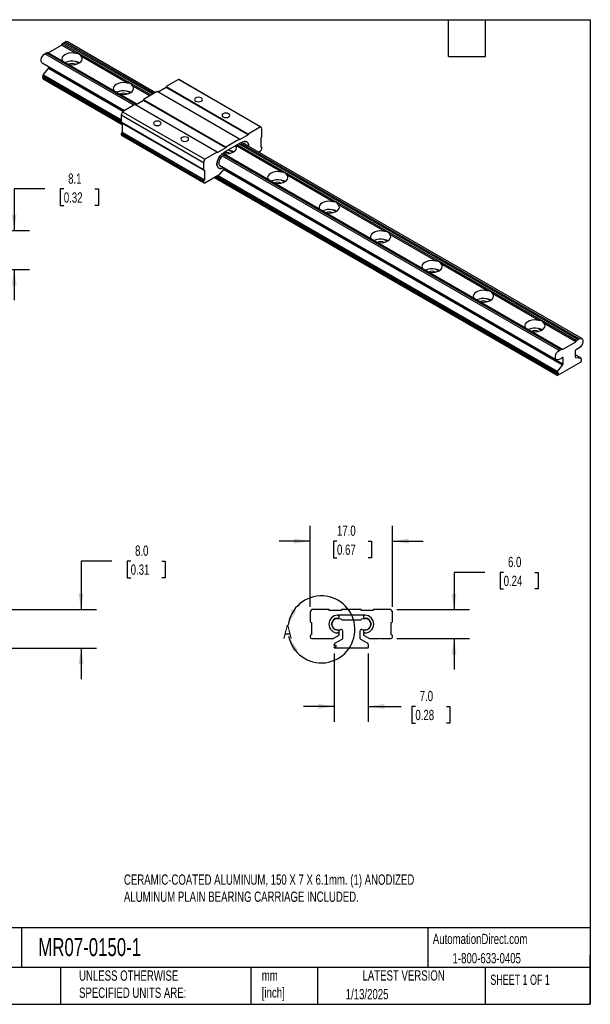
# Model space of a CAD drawing. Header units: millimetres. Extents: x 6 to 273, y 6 to 210.
# Tile 2 of 2: x 155 to 273, y 6 to 210. Entities that reach past the tile are written whole.
import ezdxf

# ---------------------------------------------------------------- set-up
doc = ezdxf.new("R2010")
doc.units = ezdxf.units.MM
doc.linetypes.add('SLD-Solid', pattern=[0])
doc.layers.add('DIMENSIONS', color=140, linetype='SLD-Solid', lineweight=25)
doc.layers.add('TEXT', color=140, linetype='SLD-Solid', lineweight=25)
doc.styles.add('SLDTEXTSTYLE0', font='TXT', dxfattribs={"width": 0.7})
doc.styles.add('SLDTEXTSTYLE1', font='TXT', dxfattribs={"width": 0.65})
doc.dimstyles.new('SLDDIMSTYLE0', dxfattribs={"dimtxt": 2.158008, "dimasz": 3.302, "dimexe": 0, "dimexo": 0.0625, "dimgap": 0.539502, "dimtad": 0, "dimtih": 1, "dimtoh": 1, "dimrnd": 1e-09, "dimzin": 4, "dimdsep": 46, "dimtxsty": 'SLDTEXTSTYLE0', "dimsah": 1, "dimcen": 0.09, "dimadec": 0, "dimazin": 1, "dimtfac": 1, "dimtmove": 0, "dimatfit": 0, "dimfxl": 0, "dimfrac": 2, "dimtolj": 1, "dimtzin": 12, "dimarcsym": 0})
doc.dimstyles.new('SLDDIMSTYLE2', dxfattribs={"dimtxt": 2.158008, "dimasz": 3.302, "dimexe": 0, "dimexo": 0.0625, "dimgap": 0.539502, "dimtad": 0, "dimtih": 1, "dimtoh": 1, "dimrnd": 1e-09, "dimzin": 12, "dimdsep": 46, "dimtxsty": 'SLDTEXTSTYLE0', "dimsah": 1, "dimcen": 0.09, "dimadec": 0, "dimazin": 3, "dimtfac": 1, "dimtmove": 0, "dimatfit": 0, "dimfxl": 0, "dimfrac": 2, "dimtolj": 1, "dimtzin": 12, "dimarcsym": 0})

# ---------------------------------------------------------------- blocks, each defined once
blk = doc.blocks.new('_D')
at = {"layer": 'DIMENSIONS'}
for p, q in [((174.37, 97.82), (168.02, 97.82)), ((168.02, 97.82), (168.02, 87.82)), ((178.26, 97.82), (177.53, 97.82)), ((177.53, 97.82), (177.53, 94.39)), ((184.67, 97.82), (185.4, 97.82)), ((185.4, 97.82), (185.4, 94.39)), ((177.53, 94.39), (178.26, 94.39)), ((185.4, 94.39), (184.67, 94.39)), ((108.14, 87.82), (171.19, 87.82)), ((142.97, 79.82), (171.19, 79.82)), ((168.02, 79.82), (168.02, 73.47))]:
    blk.add_line(p, q, dxfattribs=at)
for points in [[(168.02, 87.82), (168.53, 91.12), (167.51, 91.12)], [(168.02, 79.82), (167.51, 76.52), (168.53, 76.52)]]:
    blk.add_solid(points, dxfattribs=at)
at = {"layer": 'DIMENSIONS', "char_height": 2.117, "attachment_point": 1, "style": 'SLDTEXTSTYLE0'}
for s, insert in [('8.0', (179.16, 101.03)), ('0.31', (178.26, 97.12))]:
    blk.add_mtext(s, dxfattribs=dict(at, insert=insert))
blk = doc.blocks.new('_D_3')
at = {"layer": 'DIMENSIONS'}
for p, q in [((215.26, 88.37), (215.26, 105.11)), ((232.26, 88.37), (232.26, 105.11)), ((215.26, 101.93), (208.91, 101.93)), ((220.81, 101.93), (220.09, 101.93)), ((220.09, 101.93), (220.09, 98.5)), ((227.22, 101.93), (227.95, 101.93)), ((227.95, 101.93), (227.95, 98.5)), ((232.26, 101.93), (238.61, 101.93)), ((220.09, 98.5), (220.81, 98.5)), ((227.95, 98.5), (227.22, 98.5))]:
    blk.add_line(p, q, dxfattribs=at)
for points in [[(215.26, 101.93), (211.96, 102.44), (211.96, 101.43)], [(232.26, 101.93), (235.57, 101.43), (235.57, 102.44)]]:
    blk.add_solid(points, dxfattribs=at)
at = {"layer": 'DIMENSIONS', "char_height": 2.117, "attachment_point": 1, "style": 'SLDTEXTSTYLE0'}
for s, insert in [('17.0', (220.81, 105.15)), ('0.67', (220.81, 101.23))]:
    blk.add_mtext(s, dxfattribs=dict(at, insert=insert))
blk = doc.blocks.new('_D_4')
at = {"layer": 'DIMENSIONS'}
for p, q in [((251.3, 95.49), (244.95, 95.49)), ((244.95, 95.49), (244.95, 87.82)), ((255.18, 95.49), (254.46, 95.49)), ((254.46, 95.49), (254.46, 92.06)), ((261.6, 95.49), (262.32, 95.49)), ((262.32, 95.49), (262.32, 92.06)), ((254.46, 92.06), (255.18, 92.06)), ((262.32, 92.06), (261.6, 92.06)), ((233.17, 87.82), (248.12, 87.82)), ((233.15, 81.82), (248.12, 81.82)), ((244.95, 81.82), (244.95, 75.47))]:
    blk.add_line(p, q, dxfattribs=at)
for points in [[(244.95, 87.82), (245.45, 91.12), (244.44, 91.12)], [(244.95, 81.82), (244.44, 78.52), (245.45, 78.52)]]:
    blk.add_solid(points, dxfattribs=at)
at = {"layer": 'DIMENSIONS', "char_height": 2.117, "attachment_point": 1, "style": 'SLDTEXTSTYLE0'}
for s, insert in [('6.0', (256.08, 98.7)), ('0.24', (255.18, 94.79))]:
    blk.add_mtext(s, dxfattribs=dict(at, insert=insert))
blk = doc.blocks.new('_D_5')
at = {"layer": 'DIMENSIONS'}
for p, q in [((220.26, 78.75), (220.26, 64.65)), ((227.27, 78.75), (227.27, 64.65)), ((220.26, 67.82), (213.91, 67.82)), ((227.27, 67.82), (234.05, 67.82)), ((236.98, 67.82), (236.25, 67.82)), ((236.25, 67.82), (236.25, 64.39)), ((243.39, 67.82), (244.11, 67.82)), ((244.11, 67.82), (244.11, 64.39)), ((236.25, 64.39), (236.98, 64.39)), ((244.11, 64.39), (243.39, 64.39))]:
    blk.add_line(p, q, dxfattribs=at)
for points in [[(220.26, 67.82), (216.96, 68.33), (216.96, 67.31)], [(227.27, 67.82), (230.57, 67.31), (230.57, 68.33)]]:
    blk.add_solid(points, dxfattribs=at)
at = {"layer": 'DIMENSIONS', "char_height": 2.117, "attachment_point": 1, "style": 'SLDTEXTSTYLE0'}
for s, insert in [('7.0', (237.87, 71.03)), ('0.28', (236.98, 67.12))]:
    blk.add_mtext(s, dxfattribs=dict(at, insert=insert))
blk = doc.blocks.new('_D_7')
at = {"layer": 'DIMENSIONS'}
for p, q in [((160.58, 174.61), (154.23, 174.61)), ((154.23, 174.61), (154.23, 166.04)), ((164.47, 174.61), (163.74, 174.61)), ((163.74, 174.61), (163.74, 171.18)), ((170.88, 174.61), (171.6, 174.61)), ((171.6, 174.61), (171.6, 171.18)), ((163.74, 171.18), (164.47, 171.18)), ((171.6, 171.18), (170.88, 171.18)), ((142.97, 166.04), (157.4, 166.04)), ((142.97, 157.99), (157.4, 157.99)), ((154.23, 157.99), (154.23, 151.64))]:
    blk.add_line(p, q, dxfattribs=at)
for points in [[(154.23, 166.04), (154.73, 169.34), (153.72, 169.34)], [(154.23, 157.99), (153.72, 154.68), (154.73, 154.68)]]:
    blk.add_solid(points, dxfattribs=at)
at = {"layer": 'DIMENSIONS', "char_height": 2.117, "attachment_point": 1, "style": 'SLDTEXTSTYLE0'}
for s, insert in [('8.1', (165.36, 177.82)), ('0.32', (164.47, 173.91))]:
    blk.add_mtext(s, dxfattribs=dict(at, insert=insert))

msp = doc.modelspace()

# ---------------------------------------------------------------- linework, layer by layer
for p, q in [((161.244, 202.716), (164.013, 204.314)), ((164.013, 204.314), (164.156, 204.563)), ((167.011, 202.583), (164.013, 204.314)), ((164.156, 204.563), (164.425, 204.8)), ((182.497, 193.975), (164.156, 204.563)), ((164.425, 204.8), (164.721, 204.944)), ((182.837, 194.171), (164.425, 204.8)), ((183.11, 194.328), (164.721, 204.944)), ((183.386, 194.488), (165.235, 204.966)), ((160.536, 202.528), (160.832, 202.727)), ((178.925, 191.912), (160.536, 202.528)), ((160.832, 202.727), (161.101, 202.799)), ((179.393, 192.012), (160.832, 202.727)), ((179.589, 192.125), (161.101, 202.799)), ((177.617, 196.46), (168.086, 201.962)), ((160.022, 200.617), (177.013, 190.808)), ((160.24, 198.193), (161.281, 199.489)), ((176.665, 190.608), (161.281, 199.489)), ((161.371, 199.72), (161.371, 199.838)), ((176.911, 190.749), (161.371, 199.72)), ((167.521, 200.548), (166.849, 200.936)), ((160.15, 197.77), (160.15, 197.961)), ((176.328, 188.622), (160.15, 197.961)), ((176.328, 188.431), (160.15, 197.77)), ((160.15, 197.562), (160.33, 197.666)), ((176.507, 188.12), (160.15, 197.562)), ((160.15, 197.459), (160.15, 197.562)), ((176.507, 188.016), (160.15, 197.459)), ((160.203, 197.342), (176.507, 187.93)), ((176.328, 188.905), (160.24, 198.193)), ((188.092, 197.204), (185.548, 195.736)), ((205.063, 187.407), (188.092, 197.204)), ((205.135, 187.378), (188.164, 197.174)), ((182.21, 193.809), (178.692, 195.839)), ((185.547, 195.565), (183.896, 194.612)), ((202.517, 185.913), (185.547, 195.71)), ((185.547, 195.71), (185.547, 195.565)), ((202.517, 185.768), (185.547, 195.565)), ((185.548, 195.736), (202.519, 185.939)), ((178.127, 194.425), (177.456, 194.813)), ((197.896, 183.245), (180.926, 193.042)), ((180.926, 193.042), (180.926, 192.897)), ((183.749, 194.697), (180.927, 193.068)), ((180.927, 193.068), (197.898, 183.271)), ((200.719, 184.9), (183.749, 194.697)), ((179.128, 192.029), (176.584, 190.561)), ((196.098, 182.232), (179.128, 192.029)), ((180.926, 192.897), (179.275, 191.944)), ((197.896, 183.1), (180.926, 192.897)), ((193.298, 180.031), (176.328, 189.828)), ((176.328, 189.828), (176.328, 188.376)), ((176.584, 190.561), (193.554, 180.764)), ((193.298, 178.579), (176.328, 188.376)), ((176.37, 188.283), (193.34, 178.486)), ((176.507, 188.204), (176.507, 186.24)), ((205.063, 187.407), (202.519, 185.939)), ((205.319, 185.519), (205.319, 186.97)), ((193.298, 176.173), (176.328, 185.97)), ((176.328, 185.97), (176.328, 185.825)), ((193.298, 176.028), (176.328, 185.825)), ((176.407, 185.651), (193.377, 175.854)), ((176.507, 186.24), (176.471, 186.219)), ((193.442, 176.422), (176.471, 186.219)), ((193.478, 176.443), (176.507, 186.24)), ((202.517, 185.768), (200.721, 184.731)), ((202.517, 185.913), (202.517, 185.768)), ((205.139, 185.249), (205.175, 185.27)), ((205.139, 183.175), (205.139, 185.249)), ((197.896, 183.1), (196.1, 182.063)), ((197.513, 182.184), (201.105, 184.258)), ((197.896, 183.245), (197.896, 183.1)), ((200.719, 184.9), (197.898, 183.271)), ((209.437, 178.091), (199.93, 183.579)), ((270.222, 143.332), (200.217, 183.745)), ((270.491, 143.57), (200.557, 183.941)), ((201.105, 183.667), (200.593, 183.962)), ((200.721, 184.731), (200.721, 184.876)), ((201.105, 184.154), (201.015, 184.206)), ((201.015, 184.206), (201.105, 184.154)), ((201.302, 184.268), (201.105, 184.154)), ((201.105, 184.154), (201.302, 184.268)), ((201.105, 184.258), (201.105, 184.154)), ((201.105, 184.154), (201.105, 183.667)), ((201.105, 183.667), (201.338, 183.802)), ((270.787, 143.713), (201.341, 183.803)), ((271.301, 143.735), (201.698, 183.916)), ((205.277, 183.206), (205.139, 183.285)), ((205.175, 183.196), (205.139, 183.217)), ((205.175, 183.196), (205.139, 183.175)), ((205.319, 182.968), (205.319, 183.113)), ((196.098, 182.232), (193.554, 180.764)), ((196.1, 182.063), (196.1, 182.208)), ((266.602, 141.297), (197.164, 181.383)), ((197.279, 181.459), (197.513, 181.593)), ((197.513, 182.08), (197.315, 181.966)), ((197.315, 181.966), (197.513, 182.08)), ((266.898, 141.496), (197.476, 181.573)), ((197.513, 182.08), (197.513, 182.184)), ((197.513, 181.593), (197.513, 182.08)), ((267.167, 141.568), (197.513, 181.778)), ((198.669, 182.567), (198.271, 182.622)), ((199.341, 182.179), (198.669, 182.567)), ((198.722, 182.564), (199.366, 182.192)), ((199.366, 182.192), (198.722, 182.564)), ((204.6, 182.241), (205.05, 182.501)), ((193.298, 180.031), (193.298, 178.579)), ((196.439, 179.952), (196.439, 180.003)), ((196.555, 179.527), (266.088, 139.386)), ((197.315, 179), (197.391, 179.044)), ((197.391, 179.044), (197.315, 179)), ((197.513, 178.731), (197.513, 178.974)), ((267.437, 138.489), (197.513, 178.856)), ((193.442, 178.496), (193.478, 178.517)), ((193.478, 178.517), (193.478, 176.443)), ((193.568, 175.873), (196.641, 177.647)), ((195.481, 176.977), (266.269, 136.112)), ((266.216, 136.228), (195.555, 177.02)), ((266.216, 136.332), (195.645, 177.072)), ((266.216, 136.539), (195.824, 177.175)), ((266.216, 136.731), (195.99, 177.271)), ((266.306, 136.962), (196.236, 177.413)), ((196.641, 177.647), (197.513, 178.731)), ((267.347, 138.258), (197.426, 178.623)), ((220.044, 171.968), (210.512, 177.47)), ((193.298, 176.173), (193.298, 176.028)), ((193.478, 176.443), (193.442, 176.422)), ((209.947, 176.056), (209.275, 176.444)), ((230.65, 165.845), (221.119, 171.347)), ((220.554, 169.933), (219.882, 170.321)), ((241.257, 159.722), (231.725, 165.224)), ((231.16, 163.81), (230.489, 164.198)), ((251.864, 153.599), (242.332, 159.101)), ((241.767, 157.687), (241.095, 158.075)), ((262.47, 147.475), (252.939, 152.978)), ((252.374, 151.564), (251.702, 151.952)), ((270.079, 143.083), (263.545, 146.855)), ((262.98, 145.441), (262.308, 145.829)), ((267.31, 141.485), (270.079, 143.083)), ((270.079, 143.083), (270.222, 143.332)), ((270.222, 143.332), (270.491, 143.57)), ((270.491, 143.57), (270.787, 143.713)), ((266.602, 141.297), (266.898, 141.496)), ((266.898, 141.496), (267.167, 141.568)), ((267.167, 141.568), (267.31, 141.485)), ((269.952, 141.135), (269.952, 139.941)), ((271.12, 139.709), (269.952, 140.383)), ((271.083, 139.72), (269.952, 140.373)), ((270.437, 141.589), (270.223, 141.532)), ((270.787, 141.824), (270.437, 141.589)), ((271.106, 138.89), (266.283, 136.105)), ((266.306, 136.962), (267.347, 138.258)), ((266.952, 139.578), (266.602, 139.408)), ((267.166, 139.767), (266.952, 139.578)), ((267.437, 139.683), (267.222, 139.808)), ((267.437, 138.489), (267.437, 139.683)), ((270.042, 139.813), (269.976, 139.851)), ((270.042, 139.813), (271.083, 139.72)), ((271.173, 139.592), (271.173, 139.09)), ((266.216, 136.539), (266.216, 136.731)), ((266.485, 136.695), (266.216, 136.539)), ((266.216, 136.332), (266.485, 136.487)), ((266.216, 136.228), (266.216, 136.332)), ((266.485, 136.487), (266.306, 136.591)), ((266.485, 136.487), (266.485, 136.695)), ((219.225, 87.818), (215.627, 87.818)), ((219.227, 87.61), (219.227, 87.787)), ((221.767, 87.61), (219.227, 87.61)), ((221.767, 87.787), (221.767, 87.61)), ((225.76, 87.818), (221.769, 87.818)), ((225.762, 87.61), (225.762, 87.787)), ((228.302, 87.61), (225.762, 87.61)), ((228.302, 87.787), (228.302, 87.61)), ((231.902, 87.818), (228.305, 87.818)), ((215.265, 87.102), (215.265, 85.324)), ((220.806, 85.95), (221.225, 85.984)), ((220.895, 86.035), (221.225, 86.035)), ((221.225, 86.632), (220.945, 86.632)), ((220.945, 86.632), (221.225, 86.632)), ((221.225, 86.759), (226.305, 86.759)), ((221.225, 86.632), (221.225, 86.759)), ((221.225, 86.035), (221.225, 86.632)), ((221.225, 85.984), (221.604, 85.883)), ((221.604, 85.883), (221.807, 85.68)), ((221.807, 85.68), (225.722, 85.68)), ((225.722, 85.68), (225.926, 85.883)), ((225.926, 85.883), (226.305, 85.984)), ((226.305, 86.759), (226.305, 86.632)), ((226.584, 86.632), (226.305, 86.632)), ((226.305, 86.632), (226.305, 86.035)), ((226.305, 86.632), (226.584, 86.632)), ((226.305, 86.035), (226.635, 86.035)), ((226.305, 85.984), (226.724, 85.95)), ((232.265, 85.324), (232.265, 87.102)), ((215.468, 85.12), (215.519, 85.12)), ((215.519, 85.12), (215.519, 82.58)), ((219.706, 84.784), (219.706, 84.847)), ((221.301, 83.597), (220.806, 83.637)), ((221.225, 83.596), (220.895, 83.596)), ((221.225, 83), (221.225, 83.596)), ((221.603, 83.678), (221.301, 83.597)), ((221.987, 81.921), (221.987, 83.383)), ((225.543, 83.383), (225.543, 81.921)), ((226.229, 83.597), (225.926, 83.678)), ((226.724, 83.637), (226.229, 83.597)), ((226.305, 83.596), (226.305, 83)), ((226.635, 83.596), (226.305, 83.596)), ((227.823, 84.847), (227.823, 84.784)), ((232.011, 85.12), (232.062, 85.12)), ((232.011, 82.58), (232.011, 85.12)), ((215.265, 82.377), (215.265, 82.199)), ((215.519, 82.58), (215.468, 82.58)), ((215.646, 81.818), (219.993, 81.818)), ((219.993, 81.818), (221.225, 82.53)), ((220.387, 80.851), (221.86, 81.701)), ((220.945, 83), (221.225, 83)), ((221.225, 83), (220.945, 83)), ((221.225, 82.53), (221.225, 83)), ((225.67, 81.701), (227.143, 80.851)), ((226.305, 83), (226.305, 82.53)), ((226.305, 83), (226.584, 83)), ((226.584, 83), (226.305, 83)), ((226.305, 82.53), (227.537, 81.818)), ((227.537, 81.818), (229.598, 81.818)), ((229.598, 81.818), (229.725, 81.945)), ((229.725, 81.945), (229.852, 81.818)), ((229.852, 81.818), (231.884, 81.818)), ((232.062, 82.58), (232.011, 82.58)), ((232.265, 82.199), (232.265, 82.377)), ((220.26, 80.396), (220.26, 80.631)), ((220.641, 80.396), (220.26, 80.396)), ((220.26, 80.015), (220.26, 80.142)), ((220.26, 80.142), (220.641, 80.142)), ((227.176, 79.818), (220.354, 79.818)), ((220.641, 80.142), (220.641, 80.396)), ((227.27, 80.631), (227.27, 80.015))]:
    msp.add_line(p, q)
at = {"flags": 128}
for points in [[(160.022, 200.617), (159.881, 200.754), (159.793, 200.998), (159.793, 201.311), (159.881, 201.657), (160.047, 201.999), (160.274, 202.3), (160.536, 202.528)], [(167.011, 202.583), (166.53, 202.667), (166.027, 202.683), (165.533, 202.63), (165.075, 202.51), (164.679, 202.331), (164.369, 202.102), (164.161, 201.838), (164.068, 201.553), (164.096, 201.263), (164.242, 200.985)], [(165.317, 200.364), (165.798, 200.28), (166.301, 200.264), (166.795, 200.317), (167.253, 200.437), (167.649, 200.616), (167.959, 200.845), (168.167, 201.109), (168.26, 201.395), (168.232, 201.685), (168.086, 201.962)], [(188.164, 197.174), (188.149, 197.183), (188.092, 197.204)], [(177.617, 196.46), (177.136, 196.544), (176.634, 196.56), (176.14, 196.507), (175.681, 196.387), (175.286, 196.208), (174.975, 195.979), (174.768, 195.715), (174.675, 195.429), (174.703, 195.14), (174.849, 194.862)], [(175.924, 194.241), (176.405, 194.157), (176.907, 194.141), (177.402, 194.194), (177.86, 194.314), (178.256, 194.493), (178.566, 194.722), (178.774, 194.986), (178.866, 195.272), (178.839, 195.562), (178.692, 195.839)], [(192.804, 192.739), (192.978, 192.889), (193.039, 193.065), (192.978, 193.242), (192.804, 193.392), (192.545, 193.492), (192.239, 193.527), (191.932, 193.492), (191.673, 193.392), (191.499, 193.242), (191.439, 193.065), (191.499, 192.889), (191.673, 192.739), (191.932, 192.639), (192.239, 192.604), (192.545, 192.639), (192.804, 192.739)], [(198.461, 189.473), (198.635, 189.623), (198.695, 189.8), (198.635, 189.977), (198.461, 190.126), (198.202, 190.227), (197.895, 190.262), (197.589, 190.227), (197.33, 190.126), (197.156, 189.977), (197.095, 189.8), (197.156, 189.623), (197.33, 189.473), (197.589, 189.373), (197.895, 189.338), (198.202, 189.373), (198.461, 189.473)], [(184.319, 187.84), (184.492, 187.99), (184.553, 188.167), (184.492, 188.344), (184.319, 188.494), (184.059, 188.594), (183.753, 188.629), (183.447, 188.594), (183.188, 188.494), (183.014, 188.344), (182.953, 188.167), (183.014, 187.99), (183.188, 187.84), (183.447, 187.74), (183.753, 187.705), (184.059, 187.74), (184.319, 187.84)], [(189.976, 184.575), (190.149, 184.725), (190.21, 184.901), (190.149, 185.078), (189.976, 185.228), (189.716, 185.328), (189.41, 185.363), (189.104, 185.328), (188.844, 185.228), (188.671, 185.078), (188.61, 184.901), (188.671, 184.725), (188.844, 184.575), (189.104, 184.475), (189.41, 184.44), (189.716, 184.475), (189.976, 184.575)], [(197.513, 181.923), (197.618, 181.911), (198.121, 181.895), (198.615, 181.948), (199.073, 182.068), (199.469, 182.247), (199.779, 182.476), (199.987, 182.74), (200.079, 183.026), (200.052, 183.315), (199.906, 183.593)], [(202.582, 183.406), (202.586, 183.526), (202.543, 183.885), (202.414, 184.169), (202.21, 184.358), (201.944, 184.44), (201.635, 184.409), (201.302, 184.268)], [(201.302, 184.268), (201.635, 184.409), (201.944, 184.44), (202.21, 184.358), (202.414, 184.169), (202.543, 183.885), (202.586, 183.526), (202.582, 183.406)], [(197.315, 181.966), (196.983, 181.724), (196.673, 181.397), (196.407, 181.008), (196.203, 180.583), (196.075, 180.151), (196.031, 179.742), (196.075, 179.383), (196.203, 179.1), (196.407, 178.91), (196.673, 178.828), (196.983, 178.859), (197.315, 179)], [(197.315, 179), (196.983, 178.859), (196.673, 178.828), (196.407, 178.91), (196.203, 179.1), (196.075, 179.383), (196.031, 179.742), (196.075, 180.151), (196.203, 180.583), (196.407, 181.008), (196.673, 181.397), (196.983, 181.724), (197.315, 181.966)], [(209.437, 178.091), (208.956, 178.175), (208.454, 178.191), (207.959, 178.138), (207.501, 178.018), (207.106, 177.839), (206.795, 177.61), (206.587, 177.346), (206.495, 177.06), (206.522, 176.77), (206.669, 176.493)], [(207.744, 175.872), (208.225, 175.788), (208.727, 175.772), (209.221, 175.825), (209.68, 175.945), (210.075, 176.124), (210.386, 176.353), (210.593, 176.617), (210.686, 176.902), (210.658, 177.192), (210.512, 177.47)], [(220.044, 171.968), (219.563, 172.052), (219.06, 172.068), (218.566, 172.015), (218.108, 171.895), (217.712, 171.716), (217.402, 171.487), (217.194, 171.223), (217.101, 170.937), (217.129, 170.647), (217.275, 170.369)], [(218.35, 169.749), (218.831, 169.665), (219.334, 169.649), (219.828, 169.702), (220.286, 169.822), (220.682, 170.001), (220.992, 170.23), (221.2, 170.494), (221.293, 170.779), (221.265, 171.069), (221.119, 171.347)], [(230.65, 165.845), (230.169, 165.929), (229.667, 165.945), (229.173, 165.892), (228.714, 165.772), (228.319, 165.592), (228.008, 165.364), (227.801, 165.1), (227.708, 164.814), (227.736, 164.524), (227.882, 164.246)], [(228.957, 163.626), (229.438, 163.541), (229.94, 163.526), (230.435, 163.579), (230.893, 163.699), (231.289, 163.878), (231.599, 164.106), (231.807, 164.371), (231.899, 164.656), (231.872, 164.946), (231.725, 165.224)], [(241.257, 159.722), (240.776, 159.806), (240.274, 159.822), (239.779, 159.768), (239.321, 159.649), (238.925, 159.469), (238.615, 159.241), (238.407, 158.976), (238.315, 158.691), (238.342, 158.401), (238.489, 158.123)], [(239.563, 157.503), (240.045, 157.418), (240.547, 157.402), (241.041, 157.456), (241.499, 157.576), (241.895, 157.755), (242.206, 157.983), (242.413, 158.248), (242.506, 158.533), (242.478, 158.823), (242.332, 159.101)], [(251.864, 153.599), (251.382, 153.683), (250.88, 153.699), (250.386, 153.645), (249.928, 153.526), (249.532, 153.346), (249.221, 153.118), (249.014, 152.853), (248.921, 152.568), (248.949, 152.278), (249.095, 152)], [(250.17, 151.38), (250.651, 151.295), (251.154, 151.279), (251.648, 151.333), (252.106, 151.453), (252.502, 151.632), (252.812, 151.86), (253.02, 152.125), (253.112, 152.41), (253.085, 152.7), (252.939, 152.978)], [(262.47, 147.475), (261.989, 147.56), (261.487, 147.576), (260.992, 147.522), (260.534, 147.403), (260.139, 147.223), (259.828, 146.995), (259.621, 146.73), (259.528, 146.445), (259.556, 146.155), (259.702, 145.877)], [(260.777, 145.257), (261.258, 145.172), (261.76, 145.156), (262.254, 145.21), (262.713, 145.33), (263.108, 145.509), (263.419, 145.737), (263.626, 146.002), (263.719, 146.287), (263.691, 146.577), (263.545, 146.855)], [(270.787, 143.713), (271.049, 143.788), (271.276, 143.749), (271.442, 143.598), (271.53, 143.354), (271.53, 143.041), (271.442, 142.695), (271.276, 142.353), (271.049, 142.052), (270.787, 141.824)], [(266.602, 139.408), (266.34, 139.333), (266.113, 139.373), (265.947, 139.523), (265.859, 139.768), (265.859, 140.08), (265.947, 140.426), (266.113, 140.768), (266.34, 141.07), (266.602, 141.297)], [(267.437, 139.683), (267.432, 139.737), (267.415, 139.78), (267.388, 139.813), (267.353, 139.832), (267.311, 139.837), (267.264, 139.827), (267.215, 139.804), (267.166, 139.767)]]:
    msp.add_lwpolyline(points, dxfattribs=at)
for centre, radius, start, end in [((164.997, 204.507), 0.517, 62.64076, 122.32201), ((160.982, 199.738), 0.39, 320.22793, 357.36071), ((166.158, 197.793), 3.218, 77.60607, 115.85613), ((166.164, 198.607), 1.88, 67.00541, 112.99459), ((160.274, 197.445), 0.125, 173.64705, 235.04077), ((160.539, 197.943), 0.39, 140.22793, 177.36071), ((185.76, 195.709), 0.213, 172.92177, 179.87483), ((176.765, 191.67), 3.218, 77.60607, 115.85613), ((176.771, 192.484), 1.88, 67.00541, 112.99459), ((181.139, 193.042), 0.213, 172.92177, 179.87483), ((177.663, 189.772), 1.336, 143.8343, 177.61388), ((176.424, 188.364), 0.0974, 172.74417, 235.94365), ((204.913, 187.026), 0.41, 352.19094, 68.59819), ((176.509, 185.802), 0.183, 172.74417, 235.94365), ((176.64, 185.956), 0.312, 122.60548, 177.39452), ((202.731, 185.913), 0.213, 172.92177, 179.87483), ((205.007, 185.533), 0.312, 302.60548, 357.39452), ((198.109, 183.245), 0.213, 172.92177, 179.87483), ((200.551, 184.877), 0.17, 359.84323, 7.92303), ((201.666, 183.406), 0.514, 32.95798, 129.67294), ((204.734, 182.994), 0.586, 302.60548, 357.39452), ((205.231, 183.127), 0.0887, 350.78596, 129.20329), ((195.93, 182.209), 0.17, 359.84323, 7.92303), ((198.263, 179.92), 1.826, 122.60548, 177.39452), ((197.981, 180.202), 1.914, 67.35087, 104.17963), ((194.633, 179.975), 1.336, 143.8343, 177.61388), ((196.954, 179.867), 0.522, 170.62022, 258.8622), ((193.386, 178.565), 0.0887, 170.78596, 309.20329), ((193.462, 176.002), 0.166, 170.78596, 309.20329), ((193.61, 176.159), 0.312, 122.60548, 177.39452), ((208.585, 173.301), 3.218, 77.60607, 115.85613), ((208.59, 174.115), 1.88, 67.00541, 112.99459), ((219.191, 167.178), 3.218, 77.60607, 115.85613), ((219.197, 167.992), 1.88, 67.00541, 112.99459), ((229.798, 161.055), 3.218, 77.60607, 115.85613), ((229.804, 161.869), 1.88, 67.00541, 112.99459), ((240.405, 154.932), 3.218, 77.60607, 115.85613), ((240.41, 155.746), 1.88, 67.00541, 112.99459), ((251.011, 148.808), 3.218, 77.60607, 115.85613), ((251.017, 149.622), 1.88, 67.00541, 112.99459), ((261.618, 142.685), 3.218, 77.60607, 115.85613), ((261.623, 143.499), 1.88, 67.00541, 112.99459), ((270.393, 141.124), 0.442, 112.66417, 178.64196), ((267.048, 138.507), 0.39, 320.22793, 357.36071), ((270.062, 139.923), 0.112, 170.74812, 259.45322), ((271.063, 139.61), 0.112, 350.74812, 79.45322), ((270.796, 139.105), 0.378, 325.33638, 357.73491), ((266.335, 136.213), 0.12, 172.84294, 244.19545), ((266.605, 136.713), 0.39, 140.22793, 177.36071), ((216.154, 87.102), 0.889, 126.32071, 180), ((219.024, 87.787), 0.203, 0, 8.62693), ((221.97, 87.787), 0.203, 171.37307, 180), ((225.559, 87.787), 0.203, 0, 8.62693), ((228.506, 87.787), 0.203, 171.37307, 180), ((231.376, 87.102), 0.889, 0, 53.67929), ((220.945, 84.816), 1.816, 90, 270), ((220.945, 84.816), 1.816, 90, 270), ((220.895, 84.847), 1.188, 90, 180), ((220.899, 84.794), 1.161, 94.63546, 265.36454), ((226.584, 84.816), 1.816, 270, 90), ((226.584, 84.816), 1.816, 270, 90), ((226.635, 84.847), 1.188, 0, 90), ((226.63, 84.794), 1.161, 274.63546, 85.36454), ((215.468, 85.324), 0.203, 180, 270), ((220.895, 84.784), 1.188, 180, 270), ((221.682, 83.383), 0.305, 0, 105), ((225.848, 83.383), 0.305, 75, 180), ((226.635, 84.784), 1.188, 270, 0), ((232.062, 85.324), 0.203, 270, 0), ((215.468, 82.377), 0.203, 90, 180), ((215.646, 82.199), 0.381, 180, 270), ((221.733, 81.921), 0.254, 300, 0), ((225.797, 81.921), 0.254, 180, 240), ((231.884, 82.199), 0.381, 270, 0), ((232.062, 82.377), 0.203, 0, 90), ((220.514, 80.631), 0.254, 120, 180), ((220.514, 80.015), 0.254, 180, 231.06303), ((227.016, 80.631), 0.254, 0, 60), ((227.016, 80.015), 0.254, 308.93697, 0)]:
    msp.add_arc(centre, radius, start, end)
for centre in [(166.164, 199.875), (176.771, 193.752), (208.59, 175.383), (219.197, 169.26), (229.804, 163.137), (240.41, 157.014), (251.017, 150.891), (261.623, 144.768)]:
    msp.add_ellipse(centre, major_axis=(1.485, 2.572), ratio=0.5773346, start_param=5.9128787, end_param=6.6535732)
for points in [[(166.849, 200.936), (166.935, 200.934), (167.204, 200.928), (167.518, 200.802), (167.668, 200.682), (167.698, 200.658)], [(177.456, 194.813), (177.541, 194.811), (177.81, 194.805), (178.125, 194.679), (178.274, 194.559), (178.304, 194.535)], [(198.669, 182.567), (198.755, 182.565), (199.024, 182.559), (199.338, 182.433), (199.488, 182.313), (199.517, 182.289)], [(209.275, 176.444), (209.361, 176.442), (209.63, 176.436), (209.945, 176.31), (210.094, 176.19), (210.124, 176.166)], [(219.882, 170.321), (219.968, 170.319), (220.237, 170.313), (220.551, 170.187), (220.701, 170.067), (220.731, 170.043)], [(230.489, 164.198), (230.574, 164.196), (230.843, 164.19), (231.158, 164.064), (231.307, 163.944), (231.337, 163.92)], [(241.095, 158.075), (241.181, 158.073), (241.45, 158.067), (241.764, 157.941), (241.914, 157.821), (241.944, 157.797)], [(251.702, 151.952), (251.788, 151.95), (252.057, 151.944), (252.371, 151.818), (252.521, 151.698), (252.55, 151.674)], [(262.308, 145.829), (262.394, 145.827), (262.663, 145.821), (262.978, 145.695), (263.127, 145.575), (263.157, 145.551)]]:
    msp.add_open_spline(points, degree=3, knots=[0, 0, 0, 0, 0.2724687, 0.8547641, 1, 1, 1, 1])
at = {"layer": 'TEXT'}
for p, q in [((6.35, 209.55), (273.05, 209.55)), ((243.84, 201.93), (243.84, 209.55)), ((251.46, 201.93), (251.46, 209.55)), ((273.05, 209.55), (273.05, 6.35)), ((243.84, 201.93), (251.46, 201.93)), ((273.05, 22.126), (6.35, 22.126)), ((155.759, 22.126), (155.759, 13.97)), ((239.575, 22.126), (239.575, 13.97)), ((273.05, 6.35), (273.05, 16.51)), ((273.05, 13.97), (6.35, 13.97)), ((163.78, 13.97), (163.78, 6.35)), ((203.024, 13.97), (203.024, 6.35)), ((216.812, 13.97), (216.812, 6.35)), ((251.349, 13.97), (251.349, 6.35)), ((6.35, 6.35), (273.05, 6.35))]:
    msp.add_line(p, q, dxfattribs=at)
msp.add_arc((217.589, 83.719), 6.915, 191.71351, 172.35987, dxfattribs=at)
for points in [[(210.736, 84.638), (212.397, 87.537), (211.449, 87.902)], [(210.819, 82.315), (211.762, 79.11), (212.681, 79.542)]]:
    msp.add_solid(points, dxfattribs=at)

# ---------------------------------------------------------------- texts
for s, insert, char_height, attachment_point, style in [('A', (209.726, 84.638), 2.822, 1, 'SLDTEXTSTYLE0'), ('CERAMIC-COATED ALUMINUM, 150 X 7 X 6.1mm. (1) ANODIZED ^JALUMINUM PLAIN BEARING CARRIAGE INCLUDED.', (176.867, 33.144), 2.11667, 1, 'SLDTEXTSTYLE0'), ('AutomationDirect.com', (240.577, 20.902), 2.11667, 1, 'SLDTEXTSTYLE0'), ('MR07-0150-1', (159.208, 20.011), 3.70417, 1, 'SLDTEXTSTYLE0'), ('1-800-633-0405', (244.644, 16.924), 2.11667, 1, 'SLDTEXTSTYLE0'), ('UNLESS OTHERWISE ^JSPECIFIED UNITS ARE:', (167.608, 13.331), 2.11667, 1, 'SLDTEXTSTYLE0'), ('mm^J[inch]', (205.299, 13.36), 2.1167, 1, 'SLDTEXTSTYLE0'), ('LATEST VERSION', (234.552, 13.364), 2.11667, 2, 'SLDTEXTSTYLE0'), ('SHEET 1 OF 1', (252.441, 12.483), 2.11667, 1, 'SLDTEXTSTYLE1'), ('1/13/2025', (222.613, 9.503), 2.1167, 1, 'SLDTEXTSTYLE0')]:
    msp.add_mtext(s, dxfattribs=dict(at, insert=insert, char_height=char_height, attachment_point=attachment_point, style=style))

# ---------------------------------------------------------------- dimensions: what is measured, and where the dimension line sits
at = {"layer": 'DIMENSIONS'}
for base, p1, p2, dimstyle, picture, middle in [((154.226, 157.986), (141.697, 166.038), (141.697, 157.986), 'SLDDIMSTYLE2', '_D_7', (154.226, 174.611)), ((168.019, 79.818), (106.87, 87.818), (141.697, 79.818), 'SLDDIMSTYLE0', '_D', (168.019, 97.818)), ((244.945, 87.818), (231.884, 81.818), (231.902, 87.818), 'SLDDIMSTYLE0', '_D_4', (244.945, 95.488))]:
    dim = msp.add_linear_dim(base=base, p1=p1, p2=p2, angle=90, dimstyle=dimstyle, dxfattribs=at)
    dim.commit()
    dim.dimension.update_dxf_attribs({"geometry": picture, "text_midpoint": middle, "dimtype": 160})
for base, p1, p2, picture, middle in [((215.265, 101.934), (232.265, 87.102), (215.265, 87.102), '_D_3', (224.017, 101.934)), ((227.27, 67.822), (220.26, 80.015), (227.27, 80.015), '_D_5', (240.183, 67.822))]:
    dim = msp.add_linear_dim(base=base, p1=p1, p2=p2, dimstyle='SLDDIMSTYLE0', dxfattribs=at)
    dim.commit()
    dim.dimension.update_dxf_attribs({"geometry": picture, "text_midpoint": middle, "dimtype": 160})

doc.saveas('drawing.dxf')
